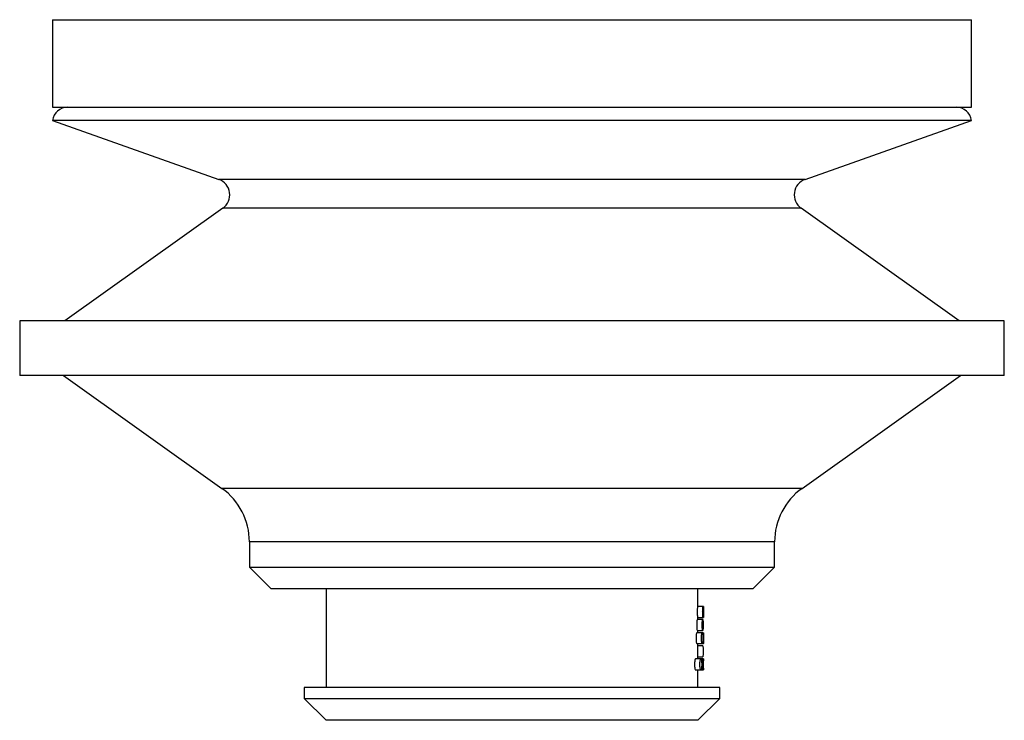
# Model space of a CAD drawing. Header units: millimetres. Extents: x 80.3 to 125.3, y 130.8 to 162.8.
import ezdxf

# ---------------------------------------------------------------- set-up
doc = ezdxf.new("R2010")
doc.units = ezdxf.units.MM

msp = doc.modelspace()

# ---------------------------------------------------------------- linework, layer by layer
at = {"color": 7, "linetype": 'Continuous', "lineweight": 25}
for p, q in [((81.791, 162.844), (81.791, 158.844)), ((81.791, 162.844), (123.791, 162.844)), ((123.791, 158.844), (123.791, 162.844)), ((81.791, 158.844), (123.791, 158.844)), ((81.787, 158.244), (89.392, 155.551)), ((123.796, 158.244), (81.787, 158.244)), ((116.191, 155.551), (123.796, 158.244)), ((116.191, 155.551), (89.392, 155.551)), ((89.577, 154.233), (82.361, 149.094)), ((116.006, 154.233), (89.577, 154.233)), ((123.222, 149.094), (116.006, 154.233)), ((80.291, 149.094), (80.291, 146.594)), ((125.291, 149.094), (80.291, 149.094)), ((125.291, 146.594), (125.291, 149.094)), ((125.291, 146.594), (80.291, 146.594)), ((82.291, 146.594), (89.532, 141.437)), ((116.051, 141.437), (123.292, 146.594)), ((116.051, 141.437), (89.532, 141.437)), ((90.791, 138.994), (90.791, 137.844)), ((114.791, 138.994), (90.791, 138.994)), ((114.791, 137.844), (114.791, 138.994)), ((90.791, 137.844), (91.791, 136.844)), ((90.791, 137.844), (114.791, 137.844)), ((113.791, 136.844), (114.791, 137.844)), ((113.791, 136.844), (91.791, 136.844)), ((94.291, 136.844), (94.291, 132.344)), ((111.291, 136.044), (111.291, 136.844)), ((111.525, 136.044), (111.275, 136.044)), ((111.541, 136.044), (111.525, 136.044)), ((111.541, 135.577), (111.541, 136.01)), ((111.275, 135.544), (111.525, 135.544)), ((111.291, 135.444), (111.291, 135.544)), ((111.525, 135.544), (111.541, 135.544)), ((111.508, 135.444), (111.259, 135.444)), ((111.486, 134.844), (111.238, 134.844)), ((111.259, 134.944), (111.508, 134.944)), ((111.291, 134.844), (111.291, 134.944)), ((111.535, 134.844), (111.486, 134.844)), ((111.238, 134.344), (111.486, 134.344)), ((111.291, 133.644), (111.291, 134.344)), ((111.508, 134.244), (111.291, 134.244)), ((111.486, 134.344), (111.535, 134.344)), ((111.291, 133.744), (111.508, 133.744)), ((111.424, 133.644), (111.177, 133.644)), ((111.507, 133.644), (111.424, 133.644)), ((111.541, 133.644), (111.507, 133.644)), ((111.541, 133.177), (111.541, 133.61)), ((111.177, 133.144), (111.424, 133.144)), ((111.291, 132.344), (111.291, 133.144)), ((111.424, 133.144), (111.507, 133.144)), ((111.507, 133.144), (111.541, 133.144)), ((93.291, 132.344), (93.291, 131.844)), ((112.291, 132.344), (93.291, 132.344)), ((112.291, 131.844), (112.291, 132.344)), ((93.291, 131.844), (94.291, 130.844)), ((93.291, 131.844), (112.291, 131.844)), ((111.291, 130.844), (112.291, 131.844)), ((111.291, 130.844), (94.291, 130.844))]:
    msp.add_line(p, q, dxfattribs=at)
for centre, radius, start, end in [((82.48, 158.144), 0.7, 90, 171.7868), ((123.103, 158.144), 0.7, 8.2132, 90), ((89.141, 154.844), 0.75, 305.46, 70.5), ((116.441, 154.844), 0.75, 109.5, 234.54), ((87.791, 138.994), 3, 0, 54.545), ((117.791, 138.994), 3, 125.455, 180)]:
    msp.add_arc(centre, radius, start, end, dxfattribs=at)
for points, knots in [([(111.275, 136.044), (111.273, 136.04), (111.269, 136.032), (111.263, 135.975), (111.258, 135.892), (111.257, 135.826), (111.257, 135.794)], [0, 0, 0, 0, 0.249915, 0.499916, 0.749693, 1, 1, 1, 1]), ([(111.505, 135.794), (111.506, 135.777), (111.506, 135.744), (111.508, 135.681), (111.512, 135.612), (111.518, 135.556), (111.525, 135.537), (111.531, 135.556), (111.535, 135.612), (111.536, 135.681), (111.537, 135.744), (111.537, 135.793), (111.537, 135.843), (111.536, 135.906), (111.535, 135.975), (111.531, 136.031), (111.525, 136.05), (111.518, 136.031), (111.512, 135.975), (111.508, 135.906), (111.506, 135.843), (111.506, 135.81), (111.505, 135.794)], [0, 0, 0, 0, 0.030987, 0.061899, 0.123975, 0.186743, 0.249996, 0.313249, 0.376018, 0.438094, 0.46899, 0.499993, 0.530824, 0.561899, 0.623975, 0.686743, 0.749996, 0.813249, 0.876018, 0.938094, 0.969154, 1, 1, 1, 1]), ([(111.541, 136.044), (111.541, 136.04), (111.542, 136.032), (111.541, 135.975), (111.541, 135.906), (111.54, 135.843), (111.54, 135.81), (111.54, 135.794)], [0, 0, 0, 0, 0.25221, 0.503737, 0.753371, 0.876042, 1, 1, 1, 1]), ([(111.257, 135.794), (111.257, 135.761), (111.258, 135.696), (111.263, 135.611), (111.269, 135.56), (111.274, 135.537), (111.275, 135.544), (111.275, 135.544)], [0, 0, 0, 0, 0.250336, 0.499969, 0.749944, 0.999936, 1, 1, 1, 1]), ([(111.54, 135.794), (111.54, 135.777), (111.54, 135.744), (111.541, 135.682), (111.541, 135.611), (111.542, 135.559), (111.541, 135.537), (111.541, 135.544), (111.541, 135.544)], [0, 0, 0, 0, 0.12393, 0.247556, 0.495821, 0.747469, 0.999871, 1, 1, 1, 1]), ([(111.259, 135.444), (111.256, 135.44), (111.25, 135.432), (111.242, 135.375), (111.235, 135.292), (111.234, 135.226), (111.234, 135.194)], [0, 0, 0, 0, 0.249915, 0.499916, 0.749693, 1, 1, 1, 1]), ([(111.234, 135.194), (111.234, 135.161), (111.235, 135.096), (111.242, 135.011), (111.25, 134.96), (111.257, 134.937), (111.259, 134.944), (111.259, 134.944)], [0, 0, 0, 0, 0.250336, 0.499969, 0.749944, 0.999936, 1, 1, 1, 1]), ([(111.482, 135.194), (111.482, 135.177), (111.483, 135.144), (111.485, 135.081), (111.49, 135.012), (111.499, 134.956), (111.509, 134.937), (111.517, 134.956), (111.523, 135.012), (111.526, 135.081), (111.527, 135.144), (111.527, 135.193), (111.527, 135.243), (111.526, 135.306), (111.523, 135.375), (111.517, 135.431), (111.509, 135.45), (111.499, 135.431), (111.49, 135.375), (111.485, 135.306), (111.483, 135.243), (111.482, 135.21), (111.482, 135.194)], [0, 0, 0, 0, 0.030987, 0.061899, 0.123975, 0.186743, 0.249996, 0.313249, 0.376018, 0.438094, 0.46899, 0.499993, 0.530824, 0.561899, 0.623975, 0.686743, 0.749996, 0.813249, 0.876018, 0.938094, 0.969154, 1, 1, 1, 1]), ([(111.238, 134.844), (111.234, 134.84), (111.226, 134.832), (111.215, 134.775), (111.207, 134.692), (111.206, 134.626), (111.206, 134.594)], [0, 0, 0, 0, 0.249915, 0.499916, 0.749693, 1, 1, 1, 1]), ([(111.206, 134.594), (111.206, 134.561), (111.207, 134.496), (111.215, 134.411), (111.226, 134.36), (111.234, 134.337), (111.238, 134.344), (111.238, 134.344)], [0, 0, 0, 0, 0.250336, 0.499969, 0.7499441, 0.9999362, 1, 1, 1, 1]), ([(111.453, 134.594), (111.453, 134.577), (111.454, 134.544), (111.457, 134.481), (111.463, 134.412), (111.474, 134.356), (111.486, 134.337), (111.497, 134.356), (111.505, 134.412), (111.509, 134.481), (111.511, 134.544), (111.511, 134.593), (111.511, 134.643), (111.509, 134.706), (111.505, 134.775), (111.497, 134.831), (111.486, 134.85), (111.474, 134.831), (111.463, 134.775), (111.457, 134.706), (111.454, 134.643), (111.453, 134.61), (111.453, 134.594)], [0, 0, 0, 0, 0.030987, 0.061899, 0.123975, 0.186743, 0.249996, 0.313249, 0.376018, 0.438094, 0.46899, 0.499993, 0.530824, 0.561899, 0.623975, 0.686743, 0.749996, 0.813249, 0.876018, 0.938094, 0.969154, 1, 1, 1, 1]), ([(111.522, 134.594), (111.522, 134.577), (111.522, 134.544), (111.523, 134.481), (111.526, 134.412), (111.531, 134.356), (111.535, 134.337), (111.539, 134.356), (111.54, 134.412), (111.541, 134.481), (111.541, 134.544), (111.541, 134.593), (111.541, 134.643), (111.541, 134.706), (111.54, 134.775), (111.539, 134.831), (111.535, 134.85), (111.531, 134.831), (111.526, 134.775), (111.523, 134.706), (111.522, 134.643), (111.522, 134.61), (111.522, 134.594)], [0, 0, 0, 0, 0.030987, 0.061899, 0.123975, 0.186743, 0.249996, 0.313249, 0.376018, 0.438094, 0.46899, 0.499993, 0.530824, 0.561899, 0.623975, 0.686743, 0.749996, 0.813249, 0.876018, 0.938094, 0.969154, 1, 1, 1, 1]), ([(111.508, 134.244), (111.511, 134.24), (111.517, 134.232), (111.523, 134.175), (111.526, 134.106), (111.527, 134.043), (111.527, 134.01), (111.527, 133.994)], [0, 0, 0, 0, 0.2529119, 0.504014, 0.7523472, 0.8766, 1, 1, 1, 1]), ([(111.527, 133.994), (111.527, 133.977), (111.527, 133.944), (111.526, 133.882), (111.523, 133.811), (111.517, 133.759), (111.511, 133.737), (111.508, 133.744), (111.508, 133.744)], [0, 0, 0, 0, 0.123935, 0.247567, 0.495843, 0.746887, 0.999871, 1, 1, 1, 1]), ([(111.177, 133.644), (111.172, 133.64), (111.161, 133.632), (111.146, 133.575), (111.135, 133.492), (111.134, 133.426), (111.133, 133.394)], [0, 0, 0, 0, 0.249915, 0.499916, 0.749693, 1, 1, 1, 1]), ([(111.133, 133.394), (111.134, 133.361), (111.135, 133.296), (111.146, 133.211), (111.161, 133.16), (111.172, 133.137), (111.177, 133.144), (111.177, 133.144)], [0, 0, 0, 0, 0.250336, 0.499969, 0.749944, 0.999936, 1, 1, 1, 1]), ([(111.378, 133.394), (111.378, 133.377), (111.379, 133.344), (111.383, 133.281), (111.392, 133.212), (111.407, 133.156), (111.424, 133.137), (111.44, 133.156), (111.453, 133.212), (111.459, 133.281), (111.462, 133.344), (111.462, 133.393), (111.462, 133.443), (111.459, 133.506), (111.453, 133.575), (111.44, 133.631), (111.424, 133.65), (111.407, 133.631), (111.392, 133.575), (111.383, 133.506), (111.379, 133.443), (111.378, 133.41), (111.378, 133.394)], [0, 0, 0, 0, 0.030987, 0.061899, 0.123975, 0.186743, 0.249996, 0.313249, 0.376018, 0.438094, 0.46899, 0.499993, 0.530824, 0.561899, 0.623975, 0.686743, 0.749996, 0.813249, 0.876018, 0.938094, 0.969154, 1, 1, 1, 1]), ([(111.48, 133.394), (111.48, 133.377), (111.481, 133.344), (111.483, 133.281), (111.488, 133.212), (111.498, 133.156), (111.507, 133.137), (111.515, 133.156), (111.522, 133.212), (111.525, 133.281), (111.526, 133.344), (111.526, 133.393), (111.526, 133.443), (111.525, 133.506), (111.522, 133.575), (111.515, 133.631), (111.507, 133.65), (111.498, 133.631), (111.488, 133.575), (111.483, 133.506), (111.481, 133.443), (111.48, 133.41), (111.48, 133.394)], [0, 0, 0, 0, 0.030987, 0.061899, 0.123975, 0.186743, 0.249996, 0.313249, 0.376018, 0.438094, 0.46899, 0.499993, 0.530824, 0.561899, 0.623975, 0.686743, 0.749996, 0.813249, 0.876018, 0.938094, 0.969154, 1, 1, 1, 1]), ([(111.541, 133.61), (111.541, 133.615), (111.542, 133.64), (111.541, 133.648), (111.539, 133.631), (111.536, 133.575), (111.534, 133.506), (111.533, 133.443), (111.533, 133.41), (111.533, 133.394)], [0, 0, 0, 0, 0.051658, 0.242804, 0.434381, 0.62449, 0.812503, 0.906574, 1, 1, 1, 1]), ([(111.533, 133.394), (111.533, 133.377), (111.533, 133.344), (111.534, 133.281), (111.536, 133.212), (111.539, 133.156), (111.541, 133.139), (111.542, 133.148), (111.541, 133.172), (111.541, 133.177)], [0, 0, 0, 0, 0.09386, 0.18749, 0.375518, 0.565642, 0.757235, 0.948364, 1, 1, 1, 1])]:
    msp.add_open_spline(points, degree=3, knots=knots, dxfattribs=at)

doc.saveas('drawing.dxf')
